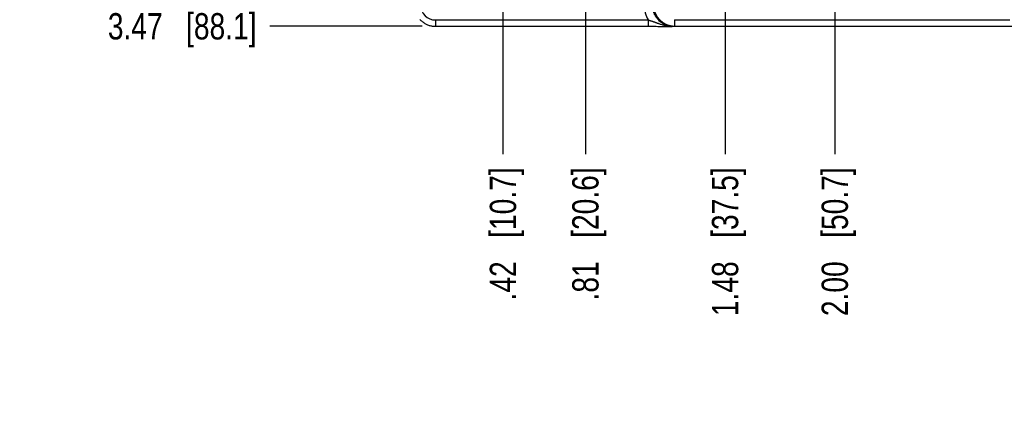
# Model space of a CAD drawing. Header units: inches. Extents: x 0 to 34, y 0 to 22.
# Tile 17 of 116: x 4.6 to 9.3, y 11.9 to 13.8. Entities that reach past the tile are written whole.
import ezdxf

# ---------------------------------------------------------------- set-up
doc = ezdxf.new("R2010")
doc.units = ezdxf.units.IN
doc.header["$LTSCALE"] = 1.87
doc.header["$MEASUREMENT"] = 0
doc.layers.get('0').update_dxf_attribs({"linetype": 'CONTINUOUS'})
doc.layers.add('DIMENSIONS', color=7, linetype='CONTINUOUS')
doc.styles.get("Standard").update_dxf_attribs({"font": 'txt', "width": 0.8})
doc.dimstyles.new('DIMSTYLE_1', dxfattribs={"dimtxt": 0.125, "dimasz": 0.18, "dimexe": 0.125, "dimexo": 0.0625, "dimgap": 0.09, "dimtad": 0, "dimtih": 1, "dimtoh": 1, "dimzin": 4, "dimdsep": 46, "dimtxsty": 'STANDARD', "dimblk": '_FILLED', "dimblk1": '_FILLED', "dimblk2": '_FILLED', "dimcen": 0.09, "dimadec": 0, "dimazin": 0, "dimtp": 0.01, "dimtm": 0.01, "dimtfac": 1, "dimtofl": 0, "dimtmove": 0, "dimatfit": 3, "dimldrblk": '_FILLED', "dimfxl": 1, "dimtolj": 1, "dimtzin": 4, "dimarcsym": 0})

# ---------------------------------------------------------------- blocks, each defined once
blk = doc.blocks.new('*D14')
at = {"layer": 'DIMENSIONS', "color": 2, "linetype": 'CONTINUOUS'}
blk.add_line((6.9373, 14.4994), (6.9373, 13.1258), dxfattribs=at)
at = {"layer": 'DIMENSIONS', "color": 2, "linetype": 'CONTINUOUS', "insert": (6.8748, 13.0633), "char_height": 0.125, "width": 1.025, "attachment_point": 3, "rotation": 90, "line_spacing_factor": 0.9}
blk.add_mtext('.42{\\Ftxt.shx;\\W1.000000;\\H0.125000; }[10.7]', dxfattribs=at)
blk = doc.blocks.new('_FILLED')
at = {"color": 0, "linetype": 'BYBLOCK'}
blk.add_solid([(0, 0), (-1, 0.174), (-1, -0.174)], dxfattribs=at)
blk = doc.blocks.new('*D15')
at = {"layer": 'DIMENSIONS', "color": 2, "linetype": 'CONTINUOUS'}
blk.add_line((7.3289, 14.1123), (7.3289, 13.1258), dxfattribs=at)
at = {"layer": 'DIMENSIONS', "color": 2, "linetype": 'CONTINUOUS', "insert": (7.2664, 13.0633), "char_height": 0.125, "width": 1.025, "attachment_point": 3, "rotation": 90, "line_spacing_factor": 0.9}
blk.add_mtext('.81{\\Ftxt.shx;\\W1.000000;\\H0.125000; }[20.6]', dxfattribs=at)
blk = doc.blocks.new('*D16')
at = {"layer": 'DIMENSIONS', "color": 2, "linetype": 'CONTINUOUS'}
blk.add_line((7.9923, 14.1914), (7.9923, 13.1258), dxfattribs=at)
at = {"layer": 'DIMENSIONS', "color": 2, "linetype": 'CONTINUOUS', "insert": (7.9298, 13.0633), "char_height": 0.125, "width": 1.125, "attachment_point": 3, "rotation": 90, "line_spacing_factor": 0.9}
blk.add_mtext('1.48{\\Ftxt.shx;\\W1.000000;\\H0.125000; }[37.5]', dxfattribs=at)
blk = doc.blocks.new('*D17')
at = {"layer": 'DIMENSIONS', "color": 2, "linetype": 'CONTINUOUS'}
blk.add_line((8.5137, 14.0186), (8.5137, 13.1258), dxfattribs=at)
at = {"layer": 'DIMENSIONS', "color": 2, "linetype": 'CONTINUOUS', "insert": (8.4512, 13.0633), "char_height": 0.125, "width": 1.125, "attachment_point": 3, "rotation": 90, "line_spacing_factor": 0.9}
blk.add_mtext('2.00{\\Ftxt.shx;\\W1.000000;\\H0.125000; }[50.7]', dxfattribs=at)
blk = doc.blocks.new('*D18')
at = {"layer": 'DIMENSIONS', "color": 2, "linetype": 'CONTINUOUS'}
blk.add_line((6.5542, 13.7333), (5.8292, 13.7333), dxfattribs=at)
at = {"layer": 'DIMENSIONS', "color": 2, "linetype": 'CONTINUOUS', "insert": (5.7667, 13.7958), "char_height": 0.125, "width": 1.125, "attachment_point": 3, "rotation": 0, "line_spacing_factor": 0.9}
blk.add_mtext('3.47{\\Ftxt.shx;\\W1.000000;\\H0.125000; }[88.1]', dxfattribs=at)

msp = doc.modelspace()

# ---------------------------------------------------------------- linework, layer by layer
at = {"color": 7, "linetype": 'CONTINUOUS'}
for p, q in [((6.6167, 13.7633), (6.6167, 13.7333)), ((6.6167, 13.7633), (7.6273, 13.7633)), ((7.6273, 13.7633), (7.6273, 13.7333)), ((7.7526, 13.7647), (7.7526, 13.7347)), ((7.7526, 13.7647), (9.3448, 13.7647)), ((6.6167, 13.7333), (7.6343, 13.7333)), ((7.6343, 13.7333), (7.6418, 13.7333)), ((7.6418, 13.7333), (7.6496, 13.7333)), ((7.6496, 13.7333), (7.6577, 13.7332)), ((7.6577, 13.7332), (7.6657, 13.7332)), ((7.6657, 13.7332), (7.673, 13.7331)), ((7.673, 13.7331), (7.6796, 13.7331)), ((7.6796, 13.7331), (7.6883, 13.733)), ((7.6883, 13.733), (7.6957, 13.7329)), ((7.6957, 13.7329), (7.7036, 13.7328)), ((7.7036, 13.7328), (7.7122, 13.7327)), ((7.7122, 13.7327), (7.7226, 13.7325)), ((7.7419, 13.7325), (7.7327, 13.7324)), ((7.7327, 13.7324), (7.7334, 13.7324)), ((17.1568, 13.7324), (7.7334, 13.7324)), ((7.7482, 13.7325), (7.7419, 13.7325)), ((7.7526, 13.7347), (7.7482, 13.7325)), ((7.7526, 13.7347), (9.3448, 13.7347))]:
    msp.add_line(p, q, dxfattribs=at)
for points in [[(6.542, 13.7668), (6.5446, 13.764), (6.5474, 13.7613), (6.5502, 13.7586), (6.5531, 13.7561), (6.5561, 13.7538), (6.5592, 13.7515), (6.5624, 13.7493), (6.5657, 13.7473), (6.569, 13.7454), (6.5724, 13.7436), (6.5759, 13.742), (6.5794, 13.7405), (6.583, 13.7391), (6.5867, 13.7379), (6.5903, 13.7368), (6.5941, 13.7359), (6.5978, 13.7351), (6.6016, 13.7345), (6.6054, 13.7339), (6.6093, 13.7336), (6.6131, 13.7334), (6.6167, 13.7333)], [(7.7226, 13.7325), (7.7254, 13.7325), (7.7268, 13.7325), (7.7281, 13.7324), (7.7327, 13.7324)]]:
    msp.add_lwpolyline(points, dxfattribs=at)
for centre, radius, start, end in [((6.6167, 13.8333), 0.07, 179.9965, 270.0035), ((7.7482, 13.8325), 0.1394, 180.0002, 209.7641), ((7.7526, 13.8347), 0.1, 180.0034, 270)]:
    msp.add_arc(centre, radius, start, end, dxfattribs=at)
for points, knots in [([(7.7482, 13.7325), (7.7466, 13.7325), (7.7433, 13.7326), (7.7384, 13.7329), (7.7336, 13.7335), (7.7271, 13.7347), (7.7192, 13.7366), (7.7114, 13.7394), (7.7055, 13.7421), (7.7011, 13.7443), (7.6968, 13.7467), (7.6927, 13.7493), (7.6886, 13.7521), (7.6835, 13.7562), (7.6774, 13.7617), (7.6719, 13.7677), (7.6679, 13.7729), (7.6651, 13.7769), (7.6624, 13.7811), (7.66, 13.7853), (7.6578, 13.7897), (7.6551, 13.7957), (7.6524, 13.8034), (7.6504, 13.8114), (7.6493, 13.8178), (7.6487, 13.8227), (7.6483, 13.8276), (7.6482, 13.8309), (7.6482, 13.8325)], [0, 0, 0, 0, 0.031253, 0.062506, 0.093759, 0.125012, 0.1875, 0.249988, 0.281241, 0.312495, 0.343748, 0.375002, 0.406255, 0.437509, 0.499997, 0.562486, 0.593739, 0.624993, 0.656247, 0.687501, 0.718754, 0.750008, 0.812497, 0.874985, 0.906239, 0.937493, 0.968746, 1, 1, 1, 1]), ([(7.6273, 13.7633), (7.6285, 13.763), (7.6304, 13.7624), (7.6329, 13.7617), (7.6347, 13.7611), (7.6366, 13.7606), (7.6384, 13.76), (7.6403, 13.7594), (7.6427, 13.7586), (7.6458, 13.7576), (7.6494, 13.7564), (7.653, 13.7552), (7.6565, 13.7539), (7.6601, 13.7527), (7.6636, 13.7514), (7.6671, 13.7502), (7.6706, 13.7489), (7.6741, 13.7477), (7.6787, 13.746), (7.6845, 13.7441), (7.6915, 13.7418), (7.6985, 13.7397), (7.7055, 13.7379), (7.7126, 13.7362), (7.7198, 13.7348), (7.7271, 13.7337), (7.7332, 13.733), (7.7375, 13.7327), (7.74, 13.7326), (7.7413, 13.7325), (7.7419, 13.7325)], [0, 0, 0, 0, 0.032701, 0.049031, 0.065336, 0.081613, 0.097855, 0.114061, 0.130227, 0.162431, 0.194459, 0.22631, 0.257991, 0.28951, 0.32088, 0.352114, 0.383228, 0.414236, 0.445152, 0.506763, 0.56816, 0.629424, 0.690631, 0.751849, 0.813162, 0.874705, 0.936759, 0.968165, 0.984019, 1, 1, 1, 1])]:
    msp.add_open_spline(points, degree=3, knots=knots, dxfattribs=at)

# ---------------------------------------------------------------- dimensions: what is measured, and where the dimension line sits
at = {"layer": 'DIMENSIONS', "color": 2, "linetype": 'CONTINUOUS'}
for feature_location, offset, dtype, origin, picture, middle in [((6.5542, 13.7333), (-0.725, 0), 0, (6.6167, 17.2004), '*D18', (5.2042, 13.7333)), ((6.9373, 14.4994), (0, -1.3736), 1, (6.5167, 14.5619), '*D14', (6.9373, 12.5508)), ((7.9923, 14.1914), (0, -1.0656), 1, (6.5167, 14.2539), '*D16', (7.9923, 12.5008)), ((7.3289, 14.1123), (0, -0.9865), 1, (6.5167, 14.1748), '*D15', (7.3289, 12.5508)), ((8.5137, 14.0186), (0, -0.8928), 1, (6.5167, 14.0811), '*D17', (8.5137, 12.5008))]:
    dim = msp.add_ordinate_dim(feature_location=feature_location, offset=offset, dtype=dtype, origin=origin, dimstyle='DIMSTYLE_1', override={"dimtad": 1, "dimtih": 0, "dimtoh": 0}, dxfattribs=at)
    dim.commit()
    dim.dimension.update_dxf_attribs({"geometry": picture, "text_midpoint": middle})

doc.saveas('drawing.dxf')
